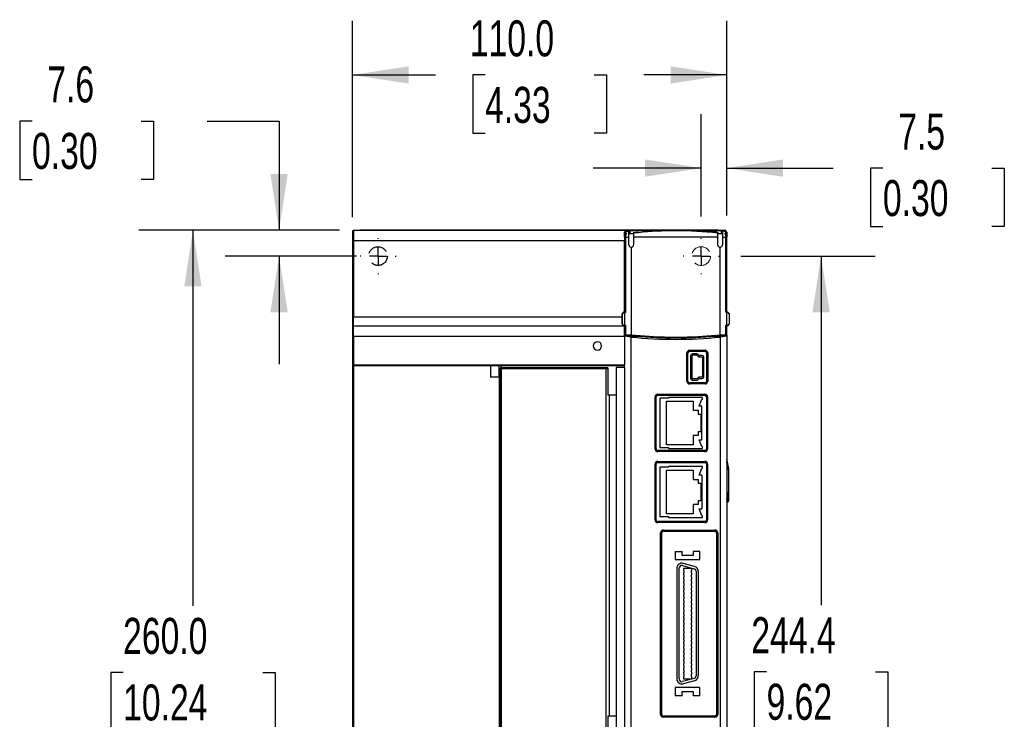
# Model space of a CAD drawing. Header units: millimetres. Extents: x 0 to 1397, y 0 to 1080.
# Tile 4 of 28: x 296 to 585, y 394 to 600. Entities that reach past the tile are written whole.
import ezdxf

# ---------------------------------------------------------------- set-up
doc = ezdxf.new("R2010")
doc.units = ezdxf.units.MM
doc.header["$LTSCALE"] = 5
doc.linetypes.add('CENTERX2', pattern=[20.32, 12.7, -2.54, 2.54, -2.54])
doc.linetypes.add('HIDDEN', pattern=[1.905, 1.27, -0.635])
doc.layers.add('CENTER', color=40, linetype='CENTERX2')
doc.layers.add('HIDDEN', color=102, linetype='HIDDEN')
doc.layers.add('DIMENSIONS', color=140, linetype='Continuous', lineweight=25)
doc.styles.add('SLDTEXTSTYLE0', font='TXT', dxfattribs={"width": 0.7})
doc.dimstyles.new('SLDDIMSTYLE0', dxfattribs={"dimtxt": 10.790039, "dimasz": 16.51, "dimexe": 0, "dimexo": 0.0625, "dimgap": 2.69751, "dimtad": 0, "dimtih": 1, "dimtoh": 1, "dimrnd": 1e-09, "dimzin": 12, "dimdsep": 46, "dimtxsty": 'SLDTEXTSTYLE0', "dimsah": 1, "dimcen": 0.09, "dimadec": 0, "dimazin": 3, "dimtfac": 1, "dimtmove": 0, "dimatfit": 0, "dimfxl": 0, "dimfrac": 2, "dimtolj": 1, "dimtzin": 12, "dimarcsym": 0})
doc.dimstyles.new('SLDDIMSTYLE1', dxfattribs={"dimtxt": 10.790039, "dimasz": 16.51, "dimexe": 0, "dimexo": 0.0625, "dimgap": 2.69751, "dimtad": 0, "dimtih": 1, "dimtoh": 1, "dimrnd": 1e-09, "dimzin": 4, "dimdsep": 46, "dimtxsty": 'SLDTEXTSTYLE0', "dimsah": 1, "dimcen": 0.09, "dimadec": 0, "dimazin": 1, "dimtfac": 1, "dimtofl": 0, "dimtmove": 0, "dimatfit": 3, "dimfxl": 0, "dimfrac": 2, "dimtolj": 1, "dimtzin": 12, "dimarcsym": 0})
doc.dimstyles.new('SLDDIMSTYLE3', dxfattribs={"dimtxt": 10.790039, "dimasz": 16.51, "dimexe": 0, "dimexo": 0.0625, "dimgap": 2.69751, "dimtad": 0, "dimtih": 1, "dimtoh": 1, "dimrnd": 1e-09, "dimzin": 12, "dimdsep": 46, "dimtxsty": 'SLDTEXTSTYLE0', "dimsah": 1, "dimcen": 0.09, "dimadec": 0, "dimazin": 3, "dimtfac": 1, "dimtofl": 0, "dimtmove": 0, "dimatfit": 3, "dimfxl": 0, "dimfrac": 2, "dimtolj": 1, "dimtzin": 12, "dimarcsym": 0})

# ---------------------------------------------------------------- blocks, each defined once
blk = doc.blocks.new('_D')
at = {"layer": 'DIMENSIONS'}
for p, q in [((299.38, 569.94), (295.76, 569.94)), ((295.76, 569.94), (295.76, 552.79)), ((331.45, 569.94), (335.07, 569.94)), ((335.07, 569.94), (335.07, 552.79)), ((350.9, 569.94), (372.01, 569.94)), ((372.01, 569.94), (372.01, 537.85)), ((295.76, 552.79), (299.38, 552.79)), ((335.07, 552.79), (331.45, 552.79)), ((389.75, 537.85), (356.14, 537.85)), ((394.75, 530.25), (356.14, 530.25)), ((372.01, 530.25), (372.01, 498.5))]:
    blk.add_line(p, q, dxfattribs=at)
for points in [[(372.01, 537.85), (374.55, 554.36), (369.47, 554.36)], [(372.01, 530.25), (369.47, 513.74), (374.55, 513.74)]]:
    blk.add_solid(points, dxfattribs=at)
at = {"layer": 'DIMENSIONS', "char_height": 10.583, "attachment_point": 1, "style": 'SLDTEXTSTYLE0'}
for s, insert in [('7.6', (303.87, 586)), ('0.30', (299.38, 566.44))]:
    blk.add_mtext(s, dxfattribs=dict(at, insert=insert))
blk = doc.blocks.new('_D_1')
at = {"layer": 'DIMENSIONS'}
for p, q in [((393.6, 541.7), (393.6, 599.35)), ((503.6, 542.15), (503.6, 599.35)), ((393.6, 583.48), (417.95, 583.48)), ((432.57, 583.48), (428.94, 583.48)), ((428.94, 583.48), (428.94, 566.33)), ((464.63, 583.48), (468.26, 583.48)), ((468.26, 583.48), (468.26, 566.33)), ((503.6, 583.48), (479.25, 583.48)), ((428.94, 566.33), (432.57, 566.33)), ((468.26, 566.33), (464.63, 566.33))]:
    blk.add_line(p, q, dxfattribs=at)
for points in [[(393.6, 583.48), (410.11, 580.94), (410.11, 586.02)], [(503.6, 583.48), (487.09, 586.02), (487.09, 580.94)]]:
    blk.add_solid(points, dxfattribs=at)
at = {"layer": 'DIMENSIONS', "char_height": 10.583, "attachment_point": 1, "style": 'SLDTEXTSTYLE0'}
for s, insert in [('110.0', (428.08, 599.53)), ('4.33', (432.57, 579.97))]:
    blk.add_mtext(s, dxfattribs=dict(at, insert=insert))
blk = doc.blocks.new('_D_3')
at = {"layer": 'DIMENSIONS'}
for p, q in [((507.74, 530.25), (547.22, 530.25)), ((531.35, 530.25), (531.35, 427.61)), ((515.31, 408.05), (511.69, 408.05)), ((511.69, 408.05), (511.69, 390.9)), ((547.38, 408.05), (551, 408.05)), ((551, 408.05), (551, 390.9)), ((511.69, 390.9), (515.31, 390.9)), ((551, 390.9), (547.38, 390.9)), ((531.35, 285.85), (531.35, 388.48)), ((507.74, 285.85), (547.22, 285.85))]:
    blk.add_line(p, q, dxfattribs=at)
for points in [[(531.35, 530.25), (528.81, 513.74), (533.89, 513.74)], [(531.35, 285.85), (533.89, 302.36), (528.81, 302.36)]]:
    blk.add_solid(points, dxfattribs=at)
at = {"layer": 'DIMENSIONS', "char_height": 10.583, "attachment_point": 1, "style": 'SLDTEXTSTYLE0'}
for s, insert in [('244.4', (510.83, 424.11)), ('9.62', (515.31, 404.54))]:
    blk.add_mtext(s, dxfattribs=dict(at, insert=insert))
blk = doc.blocks.new('_D_4')
at = {"layer": 'DIMENSIONS'}
for p, q in [((389.75, 537.85), (330.81, 537.85)), ((346.68, 537.85), (346.68, 427.41)), ((326.16, 407.85), (322.54, 407.85)), ((322.54, 407.85), (322.54, 390.7)), ((367.2, 407.85), (370.83, 407.85)), ((370.83, 407.85), (370.83, 390.7)), ((322.54, 390.7), (326.16, 390.7)), ((346.68, 277.85), (346.68, 388.28)), ((370.83, 390.7), (367.2, 390.7)), ((398.5, 277.85), (330.81, 277.85))]:
    blk.add_line(p, q, dxfattribs=at)
for points in [[(346.68, 537.85), (344.14, 521.34), (349.22, 521.34)], [(346.68, 277.85), (349.22, 294.36), (344.14, 294.36)]]:
    blk.add_solid(points, dxfattribs=at)
at = {"layer": 'DIMENSIONS', "char_height": 10.583, "attachment_point": 1, "style": 'SLDTEXTSTYLE0'}
for s, insert in [('260.0', (326.16, 423.91)), ('10.24', (326.16, 404.34))]:
    blk.add_mtext(s, dxfattribs=dict(at, insert=insert))
blk = doc.blocks.new('_D_7')
at = {"layer": 'DIMENSIONS'}
for p, q in [((496.1, 541.89), (496.1, 571.97)), ((503.6, 542.15), (503.6, 571.97)), ((496.1, 556.1), (464.35, 556.1)), ((503.6, 556.1), (534.9, 556.1)), ((549.52, 556.1), (545.9, 556.1)), ((545.9, 556.1), (545.9, 538.95)), ((581.59, 556.1), (585.21, 556.1)), ((585.21, 556.1), (585.21, 538.95)), ((545.9, 538.95), (549.52, 538.95)), ((585.21, 538.95), (581.59, 538.95))]:
    blk.add_line(p, q, dxfattribs=at)
for points in [[(496.1, 556.1), (479.59, 558.64), (479.59, 553.56)], [(503.6, 556.1), (520.11, 553.56), (520.11, 558.64)]]:
    blk.add_solid(points, dxfattribs=at)
at = {"layer": 'DIMENSIONS', "char_height": 10.583, "attachment_point": 1, "style": 'SLDTEXTSTYLE0'}
for s, insert in [('7.5', (554.01, 572.15)), ('0.30', (549.52, 552.59))]:
    blk.add_mtext(s, dxfattribs=dict(at, insert=insert))
blk = doc.blocks.new('SW_CENTERMARKSYMBOL_4')
at = {"layer": 'CENTER', "color": 0}
for p, q in [((0, 5.08), (0, 5.29)), ((-5.08, 0), (-5.29, 0)), ((0, 0), (-2.54, 0)), ((0, 0), (0, 2.54)), ((0, 0), (0, -2.54)), ((0, 0), (2.54, 0)), ((5.08, 0), (5.29, 0)), ((0, -5.08), (0, -5.29))]:
    blk.add_line(p, q, dxfattribs=at)
blk = doc.blocks.new('SW_CENTERMARKSYMBOL_5')
at = {"layer": 'CENTER', "color": 0}
for p, q in [((0, 5.08), (0, 5.29)), ((-5.08, 0), (-5.29, 0)), ((0, 0), (-2.54, 0)), ((0, 0), (0, 2.54)), ((0, 0), (0, -2.54)), ((0, 0), (2.54, 0)), ((5.08, 0), (5.29, 0)), ((0, -5.08), (0, -5.29))]:
    blk.add_line(p, q, dxfattribs=at)

msp = doc.modelspace()

# ---------------------------------------------------------------- linework, layer by layer
for p, q in [((393.6, 537.477), (393.6, 534.697)), ((393.9, 537.777), (393.9, 534.777)), ((473.6, 537.777), (393.9, 537.777)), ((396.1, 537.847), (395.747, 537.822)), ((501.1, 537.847), (396.1, 537.847)), ((473.6, 537.777), (473.6, 537.573)), ((475.498, 537.752), (473.6, 537.752)), ((474.782, 537.573), (473.6, 537.573)), ((473.6, 537.295), (473.6, 537.295)), ((473.6, 536.847), (473.6, 537.295)), ((473.6, 537.295), (473.6, 537.295)), ((473.6, 536.749), (473.6, 536.847)), ((473.6, 536.838), (473.6, 536.762)), ((473.6, 536.799), (473.6, 536.342)), ((473.6, 536.433), (473.6, 536.592)), ((473.6, 536.363), (473.6, 536.433)), ((473.6, 535.797), (473.6, 536.019)), ((473.6, 535.923), (473.6, 535.777)), ((473.6, 535.796), (473.6, 513.796)), ((473.6, 535.794), (473.6, 535.294)), ((473.826, 535.796), (473.825, 513.696)), ((473.826, 535.796), (474.862, 535.796)), ((473.854, 537.359), (474.852, 537.608)), ((474.1, 536.812), (474.224, 536.825)), ((474.1, 536.825), (474.1, 536.812)), ((474.224, 536.825), (474.1, 536.825)), ((476.239, 536.825), (474.859, 536.825)), ((474.862, 533.546), (474.862, 535.796)), ((474.9, 536.825), (474.9, 537.368)), ((475.2, 537.677), (475.127, 537.659)), ((475.2, 536.825), (475.2, 537.677)), ((475.6, 537.777), (501.6, 537.777)), ((477.623, 537.227), (476.133, 537.08)), ((476.236, 535.796), (476.236, 533.546)), ((477.626, 537.123), (476.239, 536.973)), ((500.6, 537.368), (498.112, 537.368)), ((500.6, 537.368), (500.6, 537.13)), ((502.341, 536.825), (500.961, 536.825)), ((500.965, 533.545), (500.965, 535.795)), ((503.373, 537.752), (501.701, 537.752)), ((502.073, 537.659), (502, 537.677)), ((502, 537.677), (502, 536.825)), ((502.3, 536.83), (502.3, 537.368)), ((502.3, 536.825), (502.3, 536.83)), ((502.338, 535.795), (502.338, 533.545)), ((502.338, 535.795), (503.375, 535.795)), ((503.347, 537.358), (502.349, 537.608)), ((502.505, 537.569), (502.354, 537.606)), ((503.574, 537.573), (502.418, 537.573)), ((502.972, 536.825), (503.1, 536.811)), ((503.1, 536.825), (502.972, 536.825)), ((503.1, 536.825), (503.1, 536.811)), ((503.373, 537.573), (503.373, 537.752)), ((503.373, 537.573), (503.373, 537.752)), ((503.373, 537.752), (503.373, 537.752)), ((503.375, 513.795), (503.375, 535.795)), ((503.574, 537.283), (503.574, 537.573)), ((503.6, 537.294), (503.6, 536.846)), ((503.6, 536.588), (503.6, 536.436)), ((503.6, 536.436), (503.6, 536.301)), ((503.6, 513.795), (503.6, 535.795)), ((393.6, 535.347), (393.6, 534.819)), ((393.6, 534.697), (393.6, 512.382)), ((393.9, 534.777), (393.9, 512.382)), ((473.6, 534.777), (393.9, 534.777)), ((473.6, 535.294), (473.6, 534.794)), ((473.6, 513.796), (473.6, 534.777)), ((473.6, 534.717), (473.6, 513.724)), ((475.514, 532.86), (475.514, 507.07)), ((501.686, 507.07), (501.687, 532.86)), ((393.9, 512.382), (393.6, 512.382)), ((393.6, 512.382), (393.6, 509.524)), ((393.9, 509.784), (393.9, 512.382)), ((393.9, 512.382), (472.8, 512.382)), ((472.8, 513.171), (472.8, 510.42)), ((472.9, 513.171), (472.8, 513.171)), ((472.8, 513.171), (472.8, 513.171)), ((472.8, 513.171), (472.8, 510.42)), ((473.212, 513.708), (472.888, 513.383)), ((472.9, 513.171), (472.9, 510.42)), ((473.283, 513.637), (472.959, 513.313)), ((473.628, 513.796), (473.424, 513.796)), ((473.6, 513.696), (473.424, 513.696)), ((473.6, 513.696), (473.6, 509.896)), ((473.825, 513.696), (473.6, 513.696)), ((473.634, 513.796), (473.613, 513.796)), ((503.776, 513.795), (503.375, 513.795)), ((503.6, 509.895), (503.6, 513.695)), ((503.6, 513.695), (503.776, 513.695)), ((503.917, 513.636), (504.241, 513.312)), ((503.988, 513.707), (504.312, 513.383)), ((504.3, 513.171), (504.3, 510.419)), ((504.4, 513.171), (504.3, 513.171)), ((504.4, 510.419), (504.4, 513.171)), ((393.6, 509.524), (393.6, 506.464)), ((393.9, 506.637), (393.9, 509.784)), ((393.9, 509.784), (473.6, 509.784)), ((472.9, 510.42), (472.8, 510.42)), ((472.8, 510.42), (472.8, 510.42)), ((472.888, 510.208), (473.212, 509.883)), ((472.888, 510.208), (473.212, 509.883)), ((472.888, 510.208), (472.888, 510.208)), ((472.959, 510.278), (473.283, 509.954)), ((473.212, 509.883), (473.212, 509.883)), ((473.424, 509.896), (473.6, 509.896)), ((473.424, 509.796), (473.613, 509.796)), ((473.424, 509.796), (473.424, 509.795)), ((473.424, 509.795), (473.6, 509.795)), ((473.6, 509.896), (473.825, 509.896)), ((473.6, 509.796), (473.6, 506.99)), ((473.6, 509.796), (473.6, 509.795)), ((473.6, 506.719), (473.6, 509.795)), ((473.6, 509.795), (473.6, 507.025)), ((473.613, 509.796), (473.634, 509.796)), ((473.825, 509.896), (473.825, 507.016)), ((503.375, 509.895), (503.6, 509.895)), ((503.375, 507.015), (503.375, 509.895)), ((503.566, 509.795), (503.587, 509.795)), ((503.587, 509.795), (503.776, 509.795)), ((503.776, 509.895), (503.6, 509.895)), ((503.6, 506.989), (503.6, 509.795)), ((503.776, 509.795), (503.6, 509.795)), ((503.776, 509.795), (503.776, 509.795)), ((504.241, 510.278), (503.917, 509.954)), ((503.988, 509.883), (503.917, 509.954)), ((503.988, 509.883), (504.312, 510.207)), ((503.988, 509.883), (504.312, 510.207)), ((503.988, 509.883), (503.988, 509.883)), ((504.312, 510.207), (504.241, 510.278)), ((504.4, 510.419), (504.3, 510.419)), ((504.312, 510.207), (504.312, 510.207)), ((504.4, 510.419), (504.4, 510.419)), ((393.9, 506.637), (393.9, 498.327)), ((473.6, 506.637), (393.9, 506.637)), ((473.6, 507.025), (473.6, 506.99)), ((475.514, 506.435), (473.6, 506.719)), ((473.6, 506.676), (473.6, 506.719)), ((473.6, 506.676), (473.6, 506.637)), ((473.6, 506.637), (473.6, 498.327)), ((473.729, 507.01), (474.1, 506.967)), ((474.1, 506.967), (474.1, 506.941)), ((474.1, 506.941), (474.1, 506.812)), ((476.239, 506.718), (476.239, 506.59)), ((500.961, 506.59), (497.867, 506.518)), ((500.697, 506.691), (501.099, 506.733)), ((500.961, 506.717), (500.961, 506.59)), ((501.099, 506.733), (502.903, 506.92)), ((503.6, 506.719), (501.686, 506.435)), ((503.1, 506.967), (503.471, 507.01)), ((503.1, 506.967), (503.1, 506.94)), ((503.1, 506.94), (503.1, 506.812)), ((503.6, 506.989), (503.6, 507.024)), ((503.6, 507.007), (503.6, 506.719)), ((503.6, 506.719), (503.6, 377.777)), ((393.6, 506.464), (393.6, 498.327)), ((475.514, 377.777), (475.514, 506.435)), ((501.686, 506.435), (501.686, 377.777)), ((491.913, 493.477), (491.913, 501.777)), ((491.913, 501.777), (492.2, 501.777)), ((492.2, 493.477), (492.2, 501.777)), ((492.7, 502.277), (497.2, 502.277)), ((493, 500.932), (493, 494.332)), ((493.4, 494.332), (493.4, 500.932)), ((494.803, 501.482), (493.55, 501.482)), ((494.803, 501.082), (493.55, 501.082)), ((495.209, 500.741), (494.908, 501.039)), ((495.49, 501.025), (495.19, 501.323)), ((496.35, 500.982), (495.596, 500.982)), ((498.037, 501.777), (497.7, 501.777)), ((497.7, 501.777), (497.7, 493.477)), ((498.037, 501.777), (498.037, 493.477)), ((393.6, 498.327), (393.688, 498.327)), ((393.6, 498.327), (393.6, 306.327)), ((393.688, 498.327), (393.9, 498.327)), ((393.9, 498.327), (473.6, 498.327)), ((393.9, 498.327), (393.9, 498.027)), ((473.6, 498.027), (393.9, 498.027)), ((393.9, 498.027), (393.9, 306.627)), ((434.2, 498.027), (434.2, 494.627)), ((436.721, 494.627), (436.721, 498.027)), ((437.276, 498.027), (437.276, 497.395)), ((473.6, 498.137), (473.6, 498.327)), ((473.6, 497.527), (473.6, 498.137)), ((496.35, 500.582), (495.596, 500.582)), ((496.5, 500.432), (496.5, 494.832)), ((496.9, 494.832), (496.9, 500.432)), ((437, 497.395), (437, 495.439)), ((437.251, 497.395), (437, 497.395)), ((437, 495.439), (437, 309.452)), ((437.251, 497.395), (437.262, 497.095)), ((468.661, 497.395), (437.251, 497.395)), ((437.262, 497.095), (437.262, 307.795)), ((468.161, 497.095), (437.262, 497.095)), ((468.161, 307.795), (468.161, 497.095)), ((468.691, 497.395), (468.661, 497.395)), ((468.691, 497.395), (468.691, 489.347)), ((471.1, 497.527), (471.1, 338.847)), ((473.6, 497.527), (471.1, 497.527)), ((473.6, 497.527), (473.6, 293.777)), ((436.732, 494.627), (434.2, 494.627)), ((436.732, 494.627), (436.732, 310.083)), ((491.913, 493.477), (492.2, 493.477)), ((497.2, 492.977), (492.7, 492.977)), ((494.803, 494.182), (493.55, 494.182)), ((493.55, 493.782), (494.803, 493.782)), ((495.209, 494.523), (494.908, 494.225)), ((495.19, 493.941), (495.49, 494.239)), ((496.35, 494.682), (495.596, 494.682)), ((495.596, 494.282), (496.35, 494.282)), ((498.037, 493.477), (497.7, 493.477)), ((471.1, 489.347), (468.691, 489.347)), ((469.013, 489.347), (469.013, 395.027)), ((483.329, 489.647), (497.184, 489.647)), ((483.35, 489.347), (497.15, 489.347)), ((482.526, 473.579), (482.526, 488.847)), ((482.526, 488.847), (482.85, 488.847)), ((482.85, 473.579), (482.85, 488.847)), ((483.9, 488.472), (483.9, 473.972)), ((486.5, 488.472), (483.9, 488.472)), ((485.88, 487.652), (493.74, 487.652)), ((485.88, 474.792), (485.88, 487.652)), ((496.52, 488.722), (486.5, 488.722)), ((486.5, 488.722), (486.5, 488.472)), ((493.74, 487.652), (493.74, 484.922)), ((495.529, 486.172), (496.27, 488.207)), ((496.27, 488.207), (496.52, 488.207)), ((496.52, 488.207), (496.52, 488.722)), ((497.65, 488.847), (497.987, 488.847)), ((497.65, 488.847), (497.65, 473.579)), ((497.987, 488.847), (497.987, 473.579)), ((493.74, 484.922), (495.26, 484.922)), ((495.26, 484.922), (495.26, 483.822)), ((495.26, 483.822), (496.02, 483.822)), ((496.27, 486.172), (495.529, 486.172)), ((496.02, 483.822), (496.02, 478.622)), ((496.27, 476.272), (496.27, 486.172)), ((496.02, 478.622), (495.26, 478.622)), ((495.26, 478.622), (495.26, 477.522)), ((493.74, 474.792), (485.88, 474.792)), ((495.26, 477.522), (493.74, 477.522)), ((493.74, 477.522), (493.74, 474.792)), ((495.529, 476.272), (496.27, 476.272)), ((496.27, 474.237), (495.529, 476.272)), ((482.526, 473.579), (482.85, 473.579)), ((497.184, 472.779), (483.329, 472.779)), ((497.15, 473.079), (483.35, 473.079)), ((483.9, 473.972), (486.5, 473.972)), ((486.5, 473.972), (486.5, 473.722)), ((486.5, 473.722), (496.52, 473.722)), ((496.52, 474.237), (496.27, 474.237)), ((496.52, 473.722), (496.52, 474.237)), ((497.987, 473.579), (497.65, 473.579)), ((482.526, 452.707), (482.526, 469.107)), ((482.526, 469.107), (482.85, 469.107)), ((482.85, 452.707), (482.85, 469.107)), ((483.329, 469.907), (497.184, 469.907)), ((483.35, 469.607), (497.15, 469.607)), ((497.987, 469.107), (497.65, 469.107)), ((497.65, 469.107), (497.65, 452.707)), ((497.987, 469.107), (497.987, 452.707)), ((503.646, 469.722), (503.6, 469.722)), ((503.645, 470.211), (503.639, 470.195)), ((503.639, 469.976), (503.646, 469.722)), ((503.645, 470.211), (504.095, 467.734)), ((503.646, 469.722), (503.646, 458.692)), ((504.095, 467.434), (503.646, 469.722)), ((483.9, 468.162), (483.9, 453.662)), ((486.5, 468.162), (483.9, 468.162)), ((485.88, 454.482), (485.88, 467.342)), ((485.88, 467.342), (493.74, 467.342)), ((486.5, 468.412), (486.5, 468.162)), ((496.52, 468.412), (486.5, 468.412)), ((493.74, 467.342), (493.74, 464.612)), ((495.529, 465.862), (496.27, 467.897)), ((496.27, 467.897), (496.52, 467.897)), ((496.52, 467.897), (496.52, 468.412)), ((504.095, 467.434), (504.095, 460.98)), ((504.1, 467.434), (504.095, 467.434)), ((504.1, 467.68), (504.1, 467.434)), ((504.1, 467.434), (504.1, 460.98)), ((493.74, 464.612), (495.26, 464.612)), ((495.26, 464.612), (495.26, 463.512)), ((495.26, 463.512), (496.02, 463.512)), ((496.27, 465.862), (495.529, 465.862)), ((496.02, 463.512), (496.02, 458.312)), ((496.27, 465.862), (496.27, 455.962)), ((504.095, 460.68), (503.645, 458.203)), ((503.646, 458.692), (504.095, 460.98)), ((504.1, 460.98), (504.095, 460.98)), ((504.1, 460.98), (504.1, 460.734)), ((504.1, 460.489), (504.1, 458.257)), ((496.02, 458.312), (495.26, 458.312)), ((495.26, 458.312), (495.26, 457.212)), ((503.8, 457.957), (503.574, 457.957)), ((503.6, 458.692), (503.646, 458.692)), ((503.646, 458.692), (503.639, 458.438)), ((503.645, 458.203), (503.639, 458.219)), ((493.74, 454.482), (485.88, 454.482)), ((495.26, 457.212), (493.74, 457.212)), ((493.74, 457.212), (493.74, 454.482)), ((495.529, 455.962), (496.27, 455.962)), ((496.27, 453.927), (495.529, 455.962)), ((482.526, 452.707), (482.85, 452.707)), ((497.184, 451.907), (483.329, 451.907)), ((497.15, 452.207), (483.35, 452.207)), ((483.9, 453.662), (486.5, 453.662)), ((486.5, 453.662), (486.5, 453.412)), ((486.5, 453.412), (496.52, 453.412)), ((496.52, 453.927), (496.27, 453.927)), ((496.52, 453.412), (496.52, 453.927)), ((497.987, 452.707), (497.65, 452.707)), ((484.182, 395.527), (484.182, 448.927)), ((484.182, 448.927), (484.5, 448.927)), ((484.5, 395.527), (484.5, 448.927)), ((485, 449.427), (500.1, 449.427)), ((500.949, 448.927), (500.6, 448.927)), ((500.6, 448.927), (500.6, 395.527)), ((500.949, 448.927), (500.949, 395.527)), ((488.5, 443.432), (488.5, 441.032)), ((488.5, 443.432), (490.5, 443.432)), ((490.5, 442.232), (490.5, 443.432)), ((493.7, 443.432), (493.7, 442.232)), ((495.7, 443.432), (493.7, 443.432)), ((495.7, 441.032), (495.7, 443.432)), ((488.5, 441.032), (495.7, 441.032)), ((493.7, 442.232), (490.5, 442.232)), ((488.95, 438.502), (488.95, 405.962)), ((489.6, 405.962), (489.6, 438.502)), ((490.632, 439.294), (493.987, 438.374)), ((494.16, 439.022), (490.8, 439.922)), ((493.339, 438.472), (490.861, 438.472)), ((490.861, 438.472), (490.861, 437.822)), ((491.02, 437.822), (490.861, 437.822)), ((490.861, 437.122), (491.02, 437.122)), ((490.861, 437.122), (490.861, 436.552)), ((491.02, 437.822), (491.02, 437.122)), ((493.18, 437.822), (493.18, 437.122)), ((493.339, 437.822), (493.18, 437.822)), ((493.18, 437.122), (493.339, 437.122)), ((493.339, 437.822), (493.339, 438.472)), ((493.339, 436.552), (493.339, 437.122)), ((494.58, 437.602), (494.6, 406.862)), ((495.25, 437.602), (495.25, 406.862)), ((491.02, 436.552), (490.861, 436.552)), ((490.861, 435.852), (491.02, 435.852)), ((490.861, 435.852), (490.861, 435.282)), ((491.02, 435.282), (490.861, 435.282)), ((490.861, 434.582), (491.02, 434.582)), ((490.861, 434.582), (490.861, 434.012)), ((491.02, 436.552), (491.02, 435.852)), ((491.02, 435.282), (491.02, 434.582)), ((493.18, 436.552), (493.18, 435.852)), ((493.339, 436.552), (493.18, 436.552)), ((493.18, 435.852), (493.339, 435.852)), ((493.18, 435.282), (493.18, 434.582)), ((493.339, 435.282), (493.18, 435.282)), ((493.18, 434.582), (493.339, 434.582)), ((493.339, 435.282), (493.339, 435.852)), ((493.339, 434.012), (493.339, 434.582)), ((491.02, 434.012), (490.861, 434.012)), ((490.861, 433.312), (491.02, 433.312)), ((490.861, 433.312), (490.861, 432.742)), ((491.02, 432.742), (490.861, 432.742)), ((490.861, 432.042), (490.861, 431.472)), ((490.861, 432.042), (491.02, 432.042)), ((491.02, 431.472), (490.861, 431.472)), ((491.02, 434.012), (491.02, 433.312)), ((491.02, 432.742), (491.02, 432.042)), ((491.02, 431.472), (491.02, 430.772)), ((493.18, 434.012), (493.18, 433.312)), ((493.339, 434.012), (493.18, 434.012)), ((493.18, 433.312), (493.339, 433.312)), ((493.339, 432.742), (493.18, 432.742)), ((493.18, 432.742), (493.18, 432.042)), ((493.18, 432.042), (493.339, 432.042)), ((493.18, 431.472), (493.18, 430.772)), ((493.339, 431.472), (493.18, 431.472)), ((493.339, 432.742), (493.339, 433.312)), ((493.339, 431.472), (493.339, 432.042)), ((490.861, 430.772), (491.02, 430.772)), ((490.861, 430.772), (490.861, 430.202)), ((491.02, 430.202), (490.861, 430.202)), ((490.861, 429.502), (491.02, 429.502)), ((490.861, 429.502), (490.861, 428.932)), ((491.02, 428.932), (490.861, 428.932)), ((491.02, 430.202), (491.02, 429.502)), ((491.02, 428.932), (491.02, 428.232)), ((493.18, 430.772), (493.339, 430.772)), ((493.18, 430.202), (493.18, 429.502)), ((493.339, 430.202), (493.18, 430.202)), ((493.18, 429.502), (493.339, 429.502)), ((493.18, 428.932), (493.18, 428.232)), ((493.339, 428.932), (493.18, 428.932)), ((493.339, 430.202), (493.339, 430.772)), ((493.339, 428.932), (493.339, 429.502)), ((490.861, 428.232), (490.861, 427.662)), ((490.861, 428.232), (491.02, 428.232)), ((491.02, 427.662), (490.861, 427.662)), ((490.861, 426.962), (491.02, 426.962)), ((490.861, 426.962), (490.861, 426.392)), ((491.02, 426.392), (490.861, 426.392)), ((490.861, 425.692), (490.861, 425.122)), ((490.861, 425.692), (491.02, 425.692)), ((491.02, 427.662), (491.02, 426.962)), ((491.02, 426.392), (491.02, 425.692)), ((493.18, 428.232), (493.339, 428.232)), ((493.18, 427.662), (493.18, 426.962)), ((493.339, 427.662), (493.18, 427.662)), ((493.18, 426.962), (493.339, 426.962)), ((493.18, 426.392), (493.18, 425.692)), ((493.339, 426.392), (493.18, 426.392)), ((493.18, 425.692), (493.339, 425.692)), ((493.339, 427.662), (493.339, 428.232)), ((493.339, 426.392), (493.339, 426.962)), ((493.339, 425.122), (493.339, 425.692)), ((491.02, 425.122), (490.861, 425.122)), ((490.861, 424.422), (491.02, 424.422)), ((490.861, 424.422), (490.861, 423.852)), ((491.02, 423.852), (490.861, 423.852)), ((490.861, 423.152), (491.02, 423.152)), ((490.861, 423.152), (490.861, 422.582)), ((491.02, 425.122), (491.02, 424.422)), ((491.02, 423.852), (491.02, 423.152)), ((493.18, 425.122), (493.18, 424.422)), ((493.339, 425.122), (493.18, 425.122)), ((493.18, 424.422), (493.339, 424.422)), ((493.18, 423.852), (493.18, 423.152)), ((493.339, 423.852), (493.18, 423.852)), ((493.18, 423.152), (493.339, 423.152)), ((493.339, 423.852), (493.339, 424.422)), ((493.339, 422.582), (493.339, 423.152)), ((491.02, 422.582), (490.861, 422.582)), ((490.861, 421.882), (491.02, 421.882)), ((490.861, 421.882), (490.861, 421.312)), ((491.02, 421.312), (490.861, 421.312)), ((490.861, 420.612), (491.02, 420.612)), ((490.861, 420.612), (490.861, 420.042)), ((491.02, 420.042), (490.861, 420.042)), ((491.02, 422.582), (491.02, 421.882)), ((491.02, 421.312), (491.02, 420.612)), ((491.02, 420.042), (491.02, 419.342)), ((493.18, 422.582), (493.18, 421.882)), ((493.339, 422.582), (493.18, 422.582)), ((493.18, 421.882), (493.339, 421.882)), ((493.18, 421.312), (493.18, 420.612)), ((493.339, 421.312), (493.18, 421.312)), ((493.18, 420.612), (493.339, 420.612)), ((493.339, 420.042), (493.18, 420.042)), ((493.18, 420.042), (493.18, 419.342)), ((493.339, 421.312), (493.339, 421.882)), ((493.339, 420.042), (493.339, 420.612)), ((490.861, 419.342), (490.861, 418.772)), ((490.861, 419.342), (491.02, 419.342)), ((491.02, 418.772), (490.861, 418.772)), ((490.861, 418.072), (491.02, 418.072)), ((490.861, 418.072), (490.861, 417.502)), ((491.02, 417.502), (490.861, 417.502)), ((491.02, 418.772), (491.02, 418.072)), ((491.02, 417.502), (491.02, 416.802)), ((493.18, 419.342), (493.339, 419.342)), ((493.18, 418.772), (493.18, 418.072)), ((493.339, 418.772), (493.18, 418.772)), ((493.18, 418.072), (493.339, 418.072)), ((493.18, 417.502), (493.18, 416.802)), ((493.339, 417.502), (493.18, 417.502)), ((493.339, 418.772), (493.339, 419.342)), ((493.339, 417.502), (493.339, 418.072)), ((490.861, 416.802), (490.861, 416.232)), ((490.861, 416.802), (491.02, 416.802)), ((491.02, 416.232), (490.861, 416.232)), ((490.861, 415.532), (491.02, 415.532)), ((490.861, 415.532), (490.861, 414.962)), ((491.02, 414.962), (490.861, 414.962)), ((490.861, 414.262), (491.02, 414.262)), ((490.861, 414.262), (490.861, 413.692)), ((491.02, 416.232), (491.02, 415.532)), ((491.02, 414.962), (491.02, 414.262)), ((493.18, 416.802), (493.339, 416.802)), ((493.339, 416.232), (493.18, 416.232)), ((493.18, 416.232), (493.18, 415.532)), ((493.18, 415.532), (493.339, 415.532)), ((493.18, 414.962), (493.18, 414.262)), ((493.339, 414.962), (493.18, 414.962)), ((493.18, 414.262), (493.339, 414.262)), ((493.339, 416.232), (493.339, 416.802)), ((493.339, 414.962), (493.339, 415.532)), ((493.339, 413.692), (493.339, 414.262)), ((491.02, 413.692), (490.861, 413.692)), ((490.861, 412.992), (491.02, 412.992)), ((490.861, 412.992), (490.861, 412.422)), ((491.02, 412.422), (490.861, 412.422)), ((490.861, 411.722), (491.02, 411.722)), ((490.861, 411.722), (490.861, 411.152)), ((491.02, 411.152), (490.861, 411.152)), ((491.02, 413.692), (491.02, 412.992)), ((491.02, 412.422), (491.02, 411.722)), ((491.02, 411.152), (491.02, 410.452)), ((493.18, 413.692), (493.18, 412.992)), ((493.339, 413.692), (493.18, 413.692)), ((493.18, 412.992), (493.339, 412.992)), ((493.18, 412.422), (493.18, 411.722)), ((493.339, 412.422), (493.18, 412.422)), ((493.18, 411.722), (493.339, 411.722)), ((493.18, 411.152), (493.18, 410.452)), ((493.339, 411.152), (493.18, 411.152)), ((493.339, 412.422), (493.339, 412.992)), ((493.339, 411.152), (493.339, 411.722)), ((490.861, 410.452), (491.02, 410.452)), ((490.861, 410.452), (490.861, 409.882)), ((491.02, 409.882), (490.861, 409.882)), ((490.861, 409.182), (491.02, 409.182)), ((490.861, 409.182), (490.861, 408.612)), ((491.02, 408.612), (490.861, 408.612)), ((491.02, 409.882), (491.02, 409.182)), ((491.02, 408.612), (491.02, 407.912)), ((493.18, 410.452), (493.339, 410.452)), ((493.18, 409.882), (493.18, 409.182)), ((493.339, 409.882), (493.18, 409.882)), ((493.18, 409.182), (493.339, 409.182)), ((493.18, 408.612), (493.18, 407.912)), ((493.339, 408.612), (493.18, 408.612)), ((493.339, 409.882), (493.339, 410.452)), ((493.339, 408.612), (493.339, 409.182)), ((493.992, 406.07), (490.632, 405.17)), ((494.16, 405.442), (490.8, 404.542)), ((490.861, 407.912), (491.02, 407.912)), ((490.861, 407.912), (490.861, 407.342)), ((491.02, 407.342), (490.861, 407.342)), ((490.861, 406.642), (491.02, 406.642)), ((490.861, 406.642), (490.861, 405.992)), ((490.861, 405.992), (493.339, 405.992)), ((491.02, 407.342), (491.02, 406.642)), ((493.339, 407.912), (493.18, 407.912)), ((493.18, 407.342), (493.18, 406.642)), ((493.339, 407.342), (493.18, 407.342)), ((493.18, 406.642), (493.339, 406.642)), ((493.339, 407.342), (493.339, 407.912)), ((493.339, 405.992), (493.339, 406.642)), ((488.5, 403.432), (488.5, 401.032)), ((495.7, 403.432), (488.5, 403.432)), ((495.7, 401.032), (495.7, 403.432)), ((490.5, 401.032), (488.5, 401.032)), ((490.5, 402.232), (493.7, 402.232)), ((490.5, 401.032), (490.5, 402.232)), ((493.7, 402.232), (493.7, 401.032)), ((495.7, 401.032), (493.7, 401.032)), ((468.692, 395.027), (468.692, 307.495)), ((471.1, 395.027), (468.692, 395.027)), ((484.182, 395.527), (484.5, 395.527)), ((500.146, 394.727), (484.986, 394.727)), ((500.1, 395.027), (485, 395.027)), ((500.949, 395.527), (500.6, 395.527))]:
    msp.add_line(p, q)
at = {"flags": 128}
for points in [[(473.6, 535.796), (473.6, 536.253), (473.6, 536.675), (473.6, 537.031), (473.6, 537.295)], [(473.6, 537.295), (473.6, 537.194), (473.6, 537.071), (473.6, 536.936), (473.6, 536.799)], [(473.6, 537.295), (473.6, 537.286), (473.6, 537.257)], [(473.6, 537.257), (473.6, 537.181), (473.6, 537.075), (473.6, 536.955), (473.6, 536.838)], [(473.6, 536.762), (473.6, 536.66), (473.6, 536.552), (473.6, 536.444), (473.6, 536.344), (473.6, 536.258), (473.6, 536.193), (473.6, 536.152), (473.6, 536.138)], [(473.6, 536.592), (473.6, 536.641), (473.6, 536.685), (473.6, 536.722), (473.6, 536.749)], [(473.6, 536.019), (473.6, 536.156), (473.6, 536.266), (473.6, 536.341), (473.6, 536.372), (473.6, 536.358), (473.6, 536.298), (473.6, 536.2), (473.6, 536.072)], [(473.6, 536.138), (473.6, 536.153), (473.6, 536.198), (473.6, 536.27), (473.6, 536.363)], [(473.6, 536.342), (473.6, 536.307), (473.6, 536.276), (473.6, 536.25), (473.6, 536.229)], [(473.6, 536.229), (473.6, 536.021), (473.6, 535.733), (473.6, 535.397), (473.6, 535.049), (473.6, 534.728), (473.6, 534.47), (473.6, 534.303), (473.6, 534.245)], [(473.6, 536.072), (473.6, 536.014), (473.6, 535.923)], [(476.239, 536.973), (476.237, 536.414), (476.236, 535.796)], [(500.965, 535.795), (492.738, 535.796), (484.462, 535.796), (476.236, 535.796)], [(500.965, 535.795), (500.964, 536.413), (500.961, 536.972)], [(501.784, 537.752), (501.588, 537.799), (501.1, 537.847)], [(503.6, 537.295), (503.6, 537.03), (503.6, 536.675), (503.6, 536.253), (503.6, 535.795)], [(503.6, 536.846), (503.6, 536.788), (503.6, 536.746)], [(503.6, 536.746), (503.6, 536.719), (503.6, 536.683), (503.6, 536.638), (503.6, 536.588)], [(503.6, 536.301), (503.6, 536.232), (503.6, 536.18), (503.6, 536.148), (503.6, 536.137)], [(393.9, 534.777), (393.789, 534.771), (393.737, 534.764), (393.689, 534.754), (393.631, 534.732), (393.609, 534.716), (393.6, 534.697)], [(473.6, 534.245), (473.6, 534.269), (473.6, 534.342), (473.6, 534.46), (473.6, 534.617), (473.6, 534.792)], [(472.959, 513.313), (472.932, 513.34), (472.909, 513.363), (472.893, 513.378), (472.888, 513.383)], [(472.959, 513.313), (472.915, 513.248), (472.9, 513.171)], [(473.283, 513.637), (473.269, 513.651), (473.256, 513.664), (473.244, 513.676), (473.233, 513.687), (473.224, 513.696), (473.218, 513.702), (473.214, 513.706), (473.212, 513.708)], [(473.424, 513.696), (473.348, 513.681), (473.283, 513.637)], [(473.424, 513.696), (473.424, 513.715), (473.424, 513.734), (473.424, 513.751), (473.424, 513.766), (473.424, 513.779), (473.424, 513.788), (473.424, 513.794), (473.424, 513.796)], [(503.6, 513.695), (503.602, 513.707), (503.608, 513.717), (503.625, 513.73), (503.67, 513.752), (503.776, 513.779)], [(503.988, 513.707), (503.891, 513.772), (503.776, 513.795)], [(503.776, 513.779), (503.776, 513.771), (503.776, 513.763), (503.776, 513.753), (503.776, 513.743), (503.776, 513.731), (503.776, 513.72), (503.776, 513.707), (503.776, 513.695)], [(503.776, 513.695), (503.853, 513.68), (503.917, 513.636)], [(503.917, 513.636), (503.944, 513.664), (503.967, 513.686), (503.982, 513.702), (503.988, 513.707)], [(504.241, 513.312), (504.255, 513.326), (504.268, 513.339), (504.281, 513.351), (504.291, 513.362), (504.3, 513.371), (504.307, 513.378), (504.311, 513.382), (504.312, 513.383)], [(504.241, 513.312), (504.285, 513.248), (504.3, 513.171)], [(504.4, 513.171), (504.378, 513.284), (504.312, 513.383)], [(472.8, 510.42), (472.822, 510.306), (472.888, 510.208)], [(472.959, 510.278), (472.945, 510.265), (472.931, 510.251), (472.919, 510.239), (472.909, 510.228), (472.9, 510.22), (472.893, 510.213), (472.889, 510.209), (472.888, 510.208)], [(472.9, 510.42), (472.915, 510.343), (472.959, 510.278)], [(473.283, 509.954), (473.269, 509.94), (473.256, 509.927), (473.244, 509.915), (473.233, 509.904), (473.224, 509.895), (473.217, 509.889), (473.213, 509.885), (473.212, 509.883)], [(473.283, 509.954), (473.347, 509.91), (473.424, 509.896)], [(473.424, 509.896), (473.424, 509.876), (473.424, 509.857), (473.424, 509.84), (473.424, 509.825), (473.424, 509.812), (473.424, 509.803), (473.424, 509.797), (473.424, 509.796)], [(473.634, 509.796), (473.608, 509.796), (473.6, 509.796)], [(503.6, 509.795), (503.591, 509.795), (503.566, 509.795)], [(503.917, 509.954), (503.852, 509.91), (503.776, 509.895)], [(503.776, 509.795), (503.776, 509.797), (503.776, 509.803), (503.776, 509.812), (503.776, 509.824), (503.776, 509.84), (503.776, 509.857), (503.776, 509.876), (503.776, 509.895)], [(504.3, 510.419), (504.285, 510.343), (504.241, 510.278)], [(504.312, 510.207), (504.378, 510.306), (504.4, 510.419)], [(393.9, 506.637), (393.845, 506.634), (393.79, 506.625), (393.739, 506.61), (393.692, 506.589), (393.632, 506.541), (393.609, 506.506), (393.6, 506.464)], [(475.514, 507.07), (475.512, 507.062), (475.508, 507.055), (475.493, 507.041), (475.434, 507.016), (475.196, 506.983), (473.825, 507.016)], [(475.514, 507.07), (482.034, 506.579), (488.599, 506.415)], [(476.239, 506.718), (476.518, 506.703), (476.765, 506.694)], [(479.337, 506.518), (479.316, 506.518), (476.239, 506.59)], [(476.765, 506.694), (482.658, 506.291), (488.599, 506.155)], [(488.599, 506.415), (495.166, 506.579), (501.686, 507.07)], [(488.599, 506.155), (494.538, 506.291), (500.43, 506.693)], [(503.375, 507.015), (502.003, 506.982), (501.766, 507.016), (501.706, 507.04), (501.691, 507.054), (501.688, 507.062), (501.686, 507.07)], [(488.599, 506.415), (488.599, 506.338), (488.599, 506.265), (488.599, 506.203), (488.599, 506.155), (488.599, 506.125), (488.599, 506.115), (488.599, 506.125), (488.599, 506.155)], [(492.716, 502.577), (493.282, 502.577), (493.848, 502.577), (494.413, 502.577), (494.978, 502.577), (495.543, 502.577), (496.107, 502.577), (496.671, 502.577), (497.234, 502.577)], [(497.234, 492.677), (496.671, 492.677), (496.107, 492.677), (495.543, 492.677), (494.978, 492.677), (494.413, 492.677), (493.848, 492.677), (493.282, 492.677), (492.716, 492.677)], [(503.643, 470.206), (503.623, 470.278), (503.6, 470.315)], [(504.095, 460.68), (504.095, 460.679), (504.094, 460.674), (504.093, 460.656), (504.086, 460.584), (504.061, 460.296), (504.002, 459.638), (503.877, 458.243)], [(503.6, 458.099), (503.623, 458.136), (503.643, 458.208)], [(503.877, 458.243), (503.776, 458.226), (503.709, 458.214), (503.66, 458.206), (503.645, 458.203)], [(503.877, 458.243), (503.966, 458.245), (504.038, 458.248)], [(504.038, 458.248), (504.084, 458.252), (504.1, 458.257)], [(484.986, 449.727), (486.885, 449.727), (488.786, 449.727), (490.686, 449.727), (492.586, 449.727), (494.482, 449.727), (496.375, 449.727), (498.264, 449.727), (500.146, 449.727)]]:
    msp.add_lwpolyline(points, dxfattribs=at)
at = {"color": 102, "linetype": 'HIDDEN', "lineweight": 18}
msp.add_circle((496.1, 530.25), 2.75, dxfattribs=at)
for centre, radius, start, end in [((393.9, 537.477), 0.3, 90, 180.00419), ((515.24, 371.556), 170.89, 104.01528, 104.10285), ((473.775, 332.966), 202.83, 89.98565, 90.04927), ((510.197, 535.922), 36.372, 177.73667, 180.19965), ((349.97, 535.985), 124.893, 359.91333, 0.7448), ((475.2, 537.368), 0.3, 104.03624, 179.98685), ((472.905, 547.706), 10.288, 282.88805, 285.18444), ((478.17, 536.998), 1.931, 177.19139, 180.74942), ((487.016, 452.64), 85.003, 88.94743, 96.34214), ((489.94, 431.215), 106.447, 83.99908, 90.73352), ((490.018, 447.696), 89.944, 83.01181, 90.91805), ((499.127, 536.998), 1.835, 359.18266, 2.94538), ((504.293, 547.698), 10.28, 254.8147, 257.11282), ((502, 537.368), 0.3, 0, 75.96376), ((626.696, 535.984), 124.358, 179.25177, 180.08681), ((466.88, 535.921), 36.495, 359.8027, 2.25736), ((462.564, 373.989), 168.383, 75.89441, 75.98328), ((503.419, 332.972), 202.823, 89.94881, 90.01243), ((475.548, 533.545), 0.686, 179.94045, 267.1528), ((475.549, 533.546), 0.687, 267.05174, 359.99714), ((501.651, 533.545), 0.687, 180.0005, 272.9469), ((501.653, 533.544), 0.686, 272.84436, 0.05866), ((473.1, 513.171), 0.3, 135.00021, 179.99904), ((473.424, 513.496), 0.3, 89.99904, 134.99904), ((473.783, 513.723), 0.185, 156.97347, 188.58921), ((473.423, 513.158), 0.671, 53.18902, 71.71172), ((503.813, 513.538), 0.243, 43.95602, 98.77102), ((504.1, 513.171), 0.3, 359.99904, 44.99905), ((393.881, 509.502), 0.282, 86.18874, 175.59805), ((473.1, 510.42), 0.3, 179.99904, 224.99904), ((473.424, 510.096), 0.3, 224.99904, 269.99904), ((473.424, 510.095), 0.3, 224.99844, 269.99823), ((473.783, 509.868), 0.185, 171.4255, 203.00086), ((473.406, 510.465), 0.707, 288.76768, 306.3635), ((503.778, 510.434), 0.673, 233.1919, 251.67282), ((503.417, 509.867), 0.185, 336.99607, 8.57294), ((503.776, 510.095), 0.3, 269.99904, 314.99779), ((503.776, 510.095), 0.3, 269.99986, 314.99713), ((504.1, 510.419), 0.3, 315.00021, 359.99904), ((473.774, 506.474), 0.544, 84.63385, 108.67522), ((488.241, 632.243), 126.098, 263.56102, 264.53842), ((488.286, 632.729), 126.713, 263.5719, 264.54454), ((488.957, 632.328), 126.183, 275.45927, 276.43552), ((488.918, 632.694), 126.679, 275.45557, 276.42799), ((503.393, 506.193), 0.822, 75.42139, 91.27192), ((465.59, 503.827), 1.25, 0, 180), ((465.59, 503.827), 1.25, 180, 360), ((492.715, 501.775), 0.802, 89.90549, 179.8672), ((492.7, 501.777), 0.5, 90, 180), ((491.324, 502.502), 1.394, 350.70506, 3.07408), ((493.55, 500.932), 0.55, 90, 180), ((493.55, 500.932), 0.15, 89.99999, 180.00004), ((494.803, 500.932), 0.55, 45.27842, 90), ((494.803, 500.932), 0.15, 45.27905, 90), ((495.596, 501.132), 0.15, 225.27992, 270), ((496.35, 500.432), 0.55, 359.99999, 90), ((496.55, 502.503), 0.688, 340.81467, 6.17999), ((497.2, 501.777), 0.5, 0, 89.99999), ((497.236, 501.776), 0.801, 0.0754, 90.1519), ((393.9, 498.327), 0.3, 180, 270), ((495.596, 501.132), 0.55, 225.27901, 270), ((496.35, 500.432), 0.15, 359.99999, 90), ((466.1, 501.095), 4.5, 297.26604, 304.69213), ((492.714, 493.478), 0.801, 180.07595, 270.15148), ((492.7, 493.477), 0.5, 180, 270.0001), ((491.324, 492.752), 1.394, 356.92592, 9.29494), ((493.55, 494.332), 0.55, 180, 270), ((493.55, 494.332), 0.15, 179.99996, 270), ((494.803, 494.332), 0.15, 270, 314.72096), ((494.803, 494.332), 0.55, 270, 314.7217), ((495.596, 494.132), 0.55, 90.00002, 134.72095), ((495.596, 494.132), 0.15, 90, 134.71999), ((496.35, 494.832), 0.55, 270, 0), ((496.35, 494.832), 0.15, 270, 359.99999), ((497.2, 493.477), 0.5, 270, 0.00004), ((496.55, 492.751), 0.688, 353.82001, 19.18533), ((497.235, 493.479), 0.802, 269.91439, 359.85834), ((483.327, 488.846), 0.801, 89.84052, 179.93211), ((483.35, 488.847), 0.5, 90, 180), ((484.423, 489.573), 1.096, 176.09538, 191.86536), ((496.497, 489.573), 0.691, 340.92176, 6.14789), ((497.15, 488.847), 0.5, 0, 90), ((497.186, 488.846), 0.801, 0.06375, 90.16361), ((483.327, 473.58), 0.801, 180.06363, 270.16374), ((483.35, 473.579), 0.5, 180, 270), ((484.423, 472.853), 1.096, 168.13464, 183.90462), ((497.15, 473.579), 0.5, 270, 0), ((496.497, 472.853), 0.691, 353.85208, 19.07829), ((497.186, 473.58), 0.801, 269.84032, 359.93232), ((483.328, 469.105), 0.802, 89.91441, 179.8584), ((483.35, 469.107), 0.5, 90, 180), ((484.423, 469.832), 1.096, 176.09538, 191.86536), ((496.497, 469.833), 0.691, 340.92171, 6.14792), ((497.15, 469.107), 0.5, 360, 90), ((497.186, 469.106), 0.801, 0.07539, 90.15182), ((504.781, 470.088), 1.147, 174.6564, 185.59255), ((500.195, 467.588), 3.903, 357.72759, 2.13399), ((503.8, 467.68), 0.3, 0, 10.30485), ((500.254, 460.826), 3.844, 357.83227, 2.30614), ((503.8, 460.734), 0.3, 349.69515, 0), ((504.781, 458.326), 1.147, 174.40755, 185.3434), ((503.8, 458.257), 0.3, 270, 360), ((503.544, 458.179), 0.339, 318.97653, 10.81579), ((483.327, 452.708), 0.801, 180.07511, 270.15221), ((483.35, 452.707), 0.5, 180, 270.00002), ((484.423, 451.982), 1.096, 168.13464, 183.90462), ((497.15, 452.707), 0.5, 270, 0.00004), ((496.497, 451.981), 0.691, 353.85208, 19.07829), ((497.185, 452.709), 0.802, 269.91438, 359.85834), ((484.984, 448.925), 0.802, 89.906, 179.8668), ((485, 448.927), 0.5, 90, 180), ((486.568, 449.652), 1.584, 177.29295, 188.1705), ((499.619, 449.654), 0.531, 334.74408, 7.92341), ((500.1, 448.927), 0.5, 0, 89.99999), ((500.148, 448.926), 0.801, 0.07585, 90.15145), ((490.42, 438.502), 1.47, 74.99628, 179.99999), ((490.42, 438.502), 0.82, 75, 180), ((493.78, 437.602), 0.8, 0, 75), ((493.78, 437.602), 1.47, 360, 75), ((490.42, 405.962), 1.47, 180, 285), ((490.42, 405.962), 0.82, 180, 285), ((493.78, 406.862), 0.82, 285, 0), ((493.78, 406.862), 1.47, 285, 0), ((484.983, 395.528), 0.801, 180.07511, 270.15223), ((485, 395.527), 0.5, 180, 270.00003), ((486.568, 394.802), 1.584, 171.8295, 182.70705), ((500.1, 395.527), 0.5, 270, 0.00003), ((499.619, 394.8), 0.531, 352.07659, 25.25592), ((500.147, 395.529), 0.802, 269.91885, 359.85386)]:
    msp.add_arc(centre, radius, start, end)
msp.add_ellipse((488.6, 549.511), major_axis=(75.75, 0), ratio=0.5773503, start_param=4.5387604, end_param=4.8860175)
at = {"layer": 'HIDDEN'}
msp.add_circle((401.1, 530.247), 2.75, dxfattribs=at)

# ---------------------------------------------------------------- block references
at = {"layer": 'CENTER'}
for name, p in [('SW_CENTERMARKSYMBOL_5', (401.1, 530.247)), ('SW_CENTERMARKSYMBOL_4', (496.1, 530.25))]:
    msp.add_blockref(name, p, dxfattribs=at)

# ---------------------------------------------------------------- dimensions: what is measured, and where the dimension line sits
at = {"layer": 'DIMENSIONS'}
dim = msp.add_linear_dim(base=(503.6, 583.476), p1=(393.6, 535.347), p2=(503.6, 535.795), dimstyle='SLDDIMSTYLE1', dxfattribs=at)
dim.commit()
dim.dimension.update_dxf_attribs({"geometry": '_D_1', "text_midpoint": (448.6, 583.476), "dimtype": 160})
for base, p1, p2, angle, dimstyle, picture, middle in [((372.015, 537.847), (401.1, 530.247), (396.1, 537.847), 90, 'SLDDIMSTYLE0', '_D', (372.015, 569.943)), ((503.601, 556.098), (496.1, 535.54), (503.6, 535.795), 359.99904, 'SLDDIMSTYLE0', '_D_7', (565.554, 556.097)), ((346.684, 277.847), (396.1, 537.847), (404.85, 277.847), 90, 'SLDDIMSTYLE1', '_D_4', (346.684, 407.847)), ((531.346, 285.847), (501.39, 530.25), (501.39, 285.847), 90, 'SLDDIMSTYLE3', '_D_3', (531.346, 408.048))]:
    dim = msp.add_linear_dim(base=base, p1=p1, p2=p2, angle=angle, dimstyle=dimstyle, dxfattribs=at)
    dim.commit()
    dim.dimension.update_dxf_attribs({"geometry": picture, "text_midpoint": middle, "dimtype": 160})

doc.saveas('drawing.dxf')
